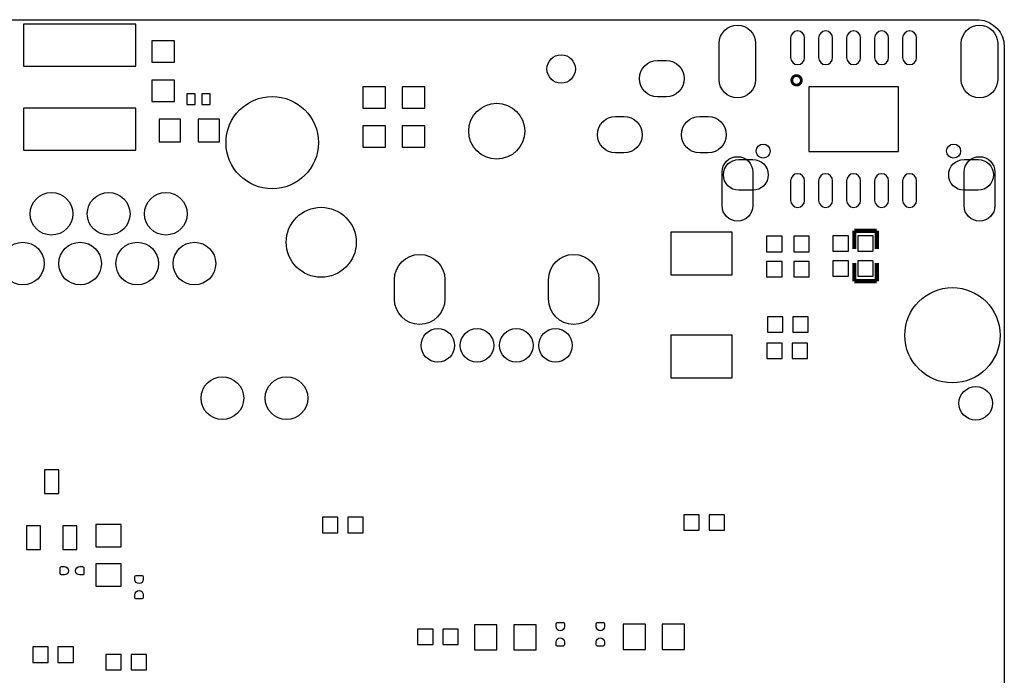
# Model space of a CAD drawing. Extents: x -29.3 to 28.3, y -19.5 to 30.
# Tile 4 of 4: x -6.8 to 28.3, y 6.6 to 30. Entities that reach past the tile are written whole.
import ezdxf

# ---------------------------------------------------------------- set-up
doc = ezdxf.new("R2010")
doc.units = 0
for name, color, linetype in [('BG_OUTLINE', 5, 'CONTINUOUS'), ('PG_SILKSCREEN_BOTTOM', 173, 'CONTINUOUS'), ('PIN_BOTTOM', 132, 'CONTINUOUS')]:
    doc.layers.add(name, color=color, linetype=linetype)

msp = doc.modelspace()

# ---------------------------------------------------------------- linework, layer by layer
at = {"layer": 'BG_OUTLINE'}
msp.add_lwpolyline([(-28.829, -18.206), (-28.829, 28.79, -0.406179), (-27.554, 30.0304), (27.419, 30.0304, -0.39239), (28.321, 29.058), (28.321, -18.2039, -0.396091), (26.942, -19.4996), (-27.559, -19.4996), (-27.6875, -19.4996, -0.378126)], format="xyb", close=True, dxfattribs=at)
at = {"layer": 'PG_SILKSCREEN_BOTTOM', "const_width": 0.0991}
msp.add_lwpolyline([(21.0743, 27.8637, 0.999894), (20.734, 27.8638, 1.000106), (21.0743, 27.8637)], format="xyb", dxfattribs=at)
at = {"layer": 'PG_SILKSCREEN_BOTTOM', "const_width": 0.1501}
for points in [[(22.968, 22.4899), (23.768, 22.4899)], [(22.968, 21.8399), (22.968, 22.4899)], [(23.768, 22.4899), (23.768, 21.8399)], [(22.968, 21.3401), (22.968, 20.6901)], [(23.768, 20.6901), (23.768, 21.3401)], [(22.968, 20.6901), (23.768, 20.6901)]]:
    msp.add_lwpolyline(points, dxfattribs=at)
at = {"layer": 'PIN_BOTTOM'}
for points in [[(-2.68975, 29.8744), (-6.69025, 29.8744), (-6.69025, 28.3758), (-2.68975, 28.3758)], [(-1.2996, 29.2695), (-2.1124, 29.2695), (-2.1124, 28.5075), (-1.2996, 28.5075)], [(-1.2996, 27.8725), (-2.1124, 27.8725), (-2.1124, 27.1105), (-1.2996, 27.1105)], [(6.2334, 27.6365), (5.4206, 27.6365), (5.4206, 26.8745), (6.2334, 26.8745)], [(7.636, 27.631), (6.8232, 27.631), (6.8232, 26.869), (7.636, 26.869)], [(21.342, 25.328), (24.542, 25.328), (24.542, 27.628), (21.342, 27.628)], [(-0.8686, 27.3855), (-0.8686, 27.0045), (-0.5638, 27.0045), (-0.5638, 27.3855)], [(-0.3302, 27.3855), (-0.3302, 27.0045), (-0.0254, 27.0045), (-0.0254, 27.3855)], [(-2.68975, 26.8722), (-6.69025, 26.8722), (-6.69025, 25.3736), (-2.68975, 25.3736)], [(-1.0935, 25.6636), (-1.0935, 26.4764), (-1.8555, 26.4764), (-1.8555, 25.6636)], [(0.3035, 25.6636), (0.3035, 26.4764), (-0.4585, 26.4764), (-0.4585, 25.6636)], [(6.2334, 26.2395), (5.4206, 26.2395), (5.4206, 25.4775), (6.2334, 25.4775)], [(7.636, 26.234), (6.8232, 26.234), (6.8232, 25.472), (7.636, 25.472)], [(16.421, 20.923), (18.601, 20.923), (18.601, 22.443), (16.421, 22.443)], [(20.38575, 22.29405), (19.83585, 22.29405), (19.83585, 21.74415), (20.38575, 21.74415)], [(20.80605, 21.74415), (21.35595, 21.74415), (21.35595, 22.29405), (20.80605, 22.29405)], [(22.75395, 22.31505), (22.20405, 22.31505), (22.20405, 21.76515), (22.75395, 21.76515)], [(23.64295, 22.31505), (23.09305, 22.31505), (23.09305, 21.76515), (23.64295, 21.76515)], [(20.38575, 21.39385), (19.83585, 21.39385), (19.83585, 20.84395), (20.38575, 20.84395)], [(20.80605, 20.84395), (21.35595, 20.84395), (21.35595, 21.39385), (20.80605, 21.39385)], [(22.75395, 21.41485), (22.20405, 21.41485), (22.20405, 20.86495), (22.75395, 20.86495)], [(23.64295, 21.41485), (23.09305, 21.41485), (23.09305, 20.86495), (23.64295, 20.86495)], [(19.86495, 19.41995), (19.86495, 18.87005), (20.41485, 18.87005), (20.41485, 19.41995)], [(20.76515, 19.41995), (20.76515, 18.87005), (21.31505, 18.87005), (21.31505, 19.41995)], [(16.421, 17.243), (18.601, 17.243), (18.601, 18.763), (16.421, 18.763)], [(19.84495, 18.47895), (19.84495, 17.92905), (20.39485, 17.92905), (20.39485, 18.47895)], [(20.74515, 18.47895), (20.74515, 17.92905), (21.29505, 17.92905), (21.29505, 18.47895)], [(-5.4398, 13.1053), (-5.4398, 13.9562), (-5.9402, 13.9562), (-5.9402, 13.1053)], [(17.4319, 11.798), (17.4319, 12.3479), (16.882, 12.3479), (16.882, 11.798)], [(18.3321, 11.798), (18.3321, 12.3479), (17.7822, 12.3479), (17.7822, 11.798)], [(-6.09, 11.1037), (-6.09, 11.9546), (-6.5904, 11.9546), (-6.5904, 11.1037)], [(-4.7896, 11.1037), (-4.7896, 11.9546), (-5.29, 11.9546), (-5.29, 11.1037)], [(-4.11395, 11.19695), (-3.21405, 11.19695), (-3.21405, 11.99705), (-4.11395, 11.99705)], [(4.5309, 11.707), (4.5309, 12.2569), (3.981, 12.2569), (3.981, 11.707)], [(5.4311, 11.707), (5.4311, 12.2569), (4.8812, 12.2569), (4.8812, 11.707)], [(-4.11395, 9.79695), (-3.21405, 9.79695), (-3.21405, 10.59705), (-4.11395, 10.59705)], [(7.37495, 8.26595), (7.37495, 7.71605), (7.92485, 7.71605), (7.92485, 8.26595)], [(8.27515, 8.26595), (8.27515, 7.71605), (8.82505, 7.71605), (8.82505, 8.26595)], [(9.40695, 8.42195), (9.40695, 7.52205), (10.20705, 7.52205), (10.20705, 8.42195)], [(10.80695, 8.42195), (10.80695, 7.52205), (11.60705, 7.52205), (11.60705, 8.42195)], [(15.5081, 7.535), (15.5081, 8.4349), (14.708, 8.4349), (14.708, 7.535)], [(16.9081, 7.535), (16.9081, 8.4349), (16.108, 8.4349), (16.108, 7.535)], [(-5.8151, 7.075), (-5.8151, 7.6249), (-6.365, 7.6249), (-6.365, 7.075)], [(-4.9149, 7.075), (-4.9149, 7.6249), (-5.4648, 7.6249), (-5.4648, 7.075)], [(-3.2051, 6.811), (-3.2051, 7.3609), (-3.755, 7.3609), (-3.755, 6.811)], [(-2.3049, 6.811), (-2.3049, 7.3609), (-2.8548, 7.3609), (-2.8548, 6.811)]]:
    msp.add_lwpolyline(points, close=True, dxfattribs=at)
for points in [[(18.14325, 27.88595), (18.14325, 29.18645, -1), (19.44375, 29.18645), (19.44375, 27.88595, -1)], [(20.692, 29.3769), (20.692, 28.6769, 1), (21.192, 28.6769), (21.192, 29.3769, 1)], [(21.692, 29.3769), (21.692, 28.6769, 1), (22.192, 28.6769), (22.192, 29.3769, 1)], [(22.692, 29.3769), (22.692, 28.6769, 1), (23.192, 28.6769), (23.192, 29.3769, 1)], [(23.692, 29.3769), (23.692, 28.6769, 1), (24.192, 28.6769), (24.192, 29.3769, 1)], [(24.692, 29.3769), (24.692, 28.6769, 1), (25.192, 28.6769), (25.192, 29.3769, 1)], [(26.78425, 27.88595), (26.78425, 29.18645, -1), (28.08475, 29.18645), (28.08475, 27.88595, -1)], [(16.24385, 27.27455), (15.94415, 27.27455, -1), (15.94415, 28.57505), (16.24385, 28.57505, -1)], [(14.74275, 25.27295), (14.44305, 25.27295, -1), (14.44305, 26.57345), (14.74275, 26.57345, -1)], [(17.74495, 25.27295), (17.44525, 25.27295, -1), (17.44525, 26.57345), (17.74495, 26.57345, -1)], [(18.2436, 23.3864), (18.2436, 24.5878, -1), (19.3434, 24.5878), (19.3434, 23.3864, -1)], [(19.3434, 23.9376), (18.843, 23.9376, -1), (18.843, 25.0374), (19.3434, 25.0374, -1)], [(27.385, 23.9376), (26.8846, 23.9376, -1), (26.8846, 25.0374), (27.385, 25.0374, -1)], [(26.8846, 23.3864), (26.8846, 24.5878, -1), (27.9844, 24.5878), (27.9844, 23.3864, -1)], [(20.692, 24.278), (20.692, 23.578, 1), (21.192, 23.578), (21.192, 24.278, 1)], [(21.692, 24.278), (21.692, 23.578, 1), (22.192, 23.578), (22.192, 24.278, 1)], [(22.692, 24.278), (22.692, 23.578, 1), (23.192, 23.578), (23.192, 24.278, 1)], [(23.692, 24.278), (23.692, 23.578, 1), (24.192, 23.578), (24.192, 24.278, 1)], [(24.692, 24.278), (24.692, 23.578, 1), (25.192, 23.578), (25.192, 24.278, 1)], [(6.54675, 20.04885), (6.54675, 20.74735, -1), (8.34765, 20.74735), (8.34765, 20.04885, -1)], [(12.04835, 20.04885), (12.04835, 20.74735, -1), (13.84925, 20.74735), (13.84925, 20.04885, -1)], [(-5.2371, 10.197), (-5.3387, 10.197, -0.376069), (-5.3811, 10.2454), (-5.3811, 10.4613, -0.364927), (-5.3387, 10.497), (-5.2371, 10.497, -0.99952)], [(-4.6869, 10.497), (-4.5853, 10.497, -0.376069), (-4.5429, 10.4486), (-4.5429, 10.2327, -0.364927), (-4.5853, 10.197), (-4.6869, 10.197, -0.99952)], [(-2.719, 10.0371), (-2.719, 10.1387, -0.376069), (-2.6706, 10.1811), (-2.4547, 10.1811, -0.364927), (-2.419, 10.1387), (-2.419, 10.0371, -0.99952)], [(-2.419, 9.4869), (-2.419, 9.3853, -0.376069), (-2.4674, 9.3429), (-2.6833, 9.3429, -0.364927), (-2.719, 9.3853), (-2.719, 9.4869, -0.99952)], [(12.316, 8.3541), (12.316, 8.4557, -0.376069), (12.3644, 8.4981), (12.5803, 8.4981, -0.364927), (12.616, 8.4557), (12.616, 8.3541, -0.99952)], [(13.749, 8.3541), (13.749, 8.4557, -0.376069), (13.7974, 8.4981), (14.0133, 8.4981, -0.364927), (14.049, 8.4557), (14.049, 8.3541, -0.99952)], [(12.616, 7.8039), (12.616, 7.7023, -0.376069), (12.5676, 7.6599), (12.3517, 7.6599, -0.364927), (12.316, 7.7023), (12.316, 7.8039, -0.99952)], [(14.049, 7.8039), (14.049, 7.7023, -0.376069), (14.0006, 7.6599), (13.7847, 7.6599, -0.364927), (13.749, 7.7023), (13.749, 7.8039, -0.99952)]]:
    msp.add_lwpolyline(points, format="xyb", close=True, dxfattribs=at)
for centre, radius in [((12.5, 28.27), 0.508), ((2.1844, 25.6384), 1.64975), ((10.198, 26.047), 0.9995), ((19.7129, 25.3384), 0.2502), ((26.5125, 25.3384), 0.2502), ((-5.6947, 23.0984), 0.762), ((-3.6551, 23.0984), 0.762), ((-1.6154, 23.0984), 0.762), ((3.9345, 22.0798), 1.2497), ((-6.7158, 21.3178), 0.762), ((-4.6761, 21.3178), 0.762), ((-2.634, 21.3178), 0.762), ((-0.5944, 21.3178), 0.762), ((26.47, 18.76), 1.7), ((8.0974, 18.3966), 0.59945), ((9.497, 18.3966), 0.59945), ((10.899, 18.3966), 0.59945), ((12.2986, 18.3966), 0.59945), ((0.4039, 16.5096), 0.762), ((2.6949, 16.5096), 0.762), ((27.302, 16.328), 0.59945)]:
    msp.add_circle(centre, radius, dxfattribs=at)

doc.saveas('drawing.dxf')
